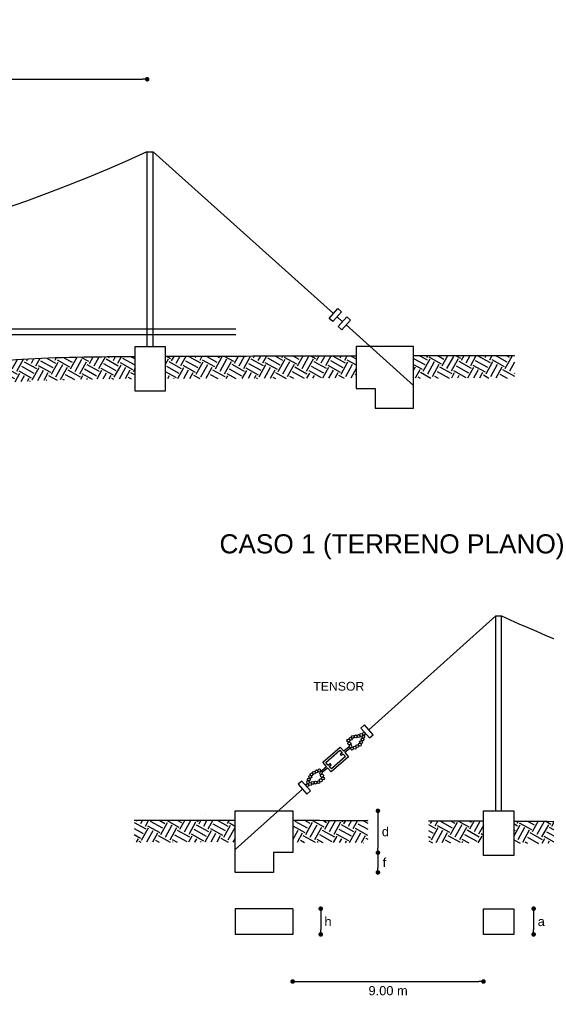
# Model space of a CAD drawing. Header units: metres. Extents: x 2644 to 4131, y 3282 to 4383.
# Tile 21 of 53: x 2944.17 to 2947.04, y 4367.8 to 4373.16. Entities that reach past the tile are written whole.
import ezdxf

# ---------------------------------------------------------------- set-up
doc = ezdxf.new("R2010")
doc.units = ezdxf.units.M
doc.styles.get("Standard").update_dxf_attribs({"font": 'arial.ttf'})
doc.dimstyles.new('gestion', dxfattribs={"dimscale": 0, "dimtxt": 0.025, "dimasz": 0.025, "dimexe": 0.02, "dimexo": 0.07, "dimgap": 0.01, "dimtad": 2, "dimtih": 1, "dimtoh": 1, "dimzin": 0, "dimdsep": 46, "dimtxsty": 'Standard', "dimblk": 'DOT', "dimcen": 0, "dimse1": 1, "dimse2": 1, "dimadec": 0, "dimazin": 0, "dimtm": 1e-09, "dimtfac": 1, "dimtix": 1, "dimtmove": 1, "dimatfit": 0, "dimldrblk": 'DOTSMALL', "dimfxl": 1, "dimtolj": 1, "dimtzin": 0, "dimarcsym": 2})
pattern_1 = [(241, (1688.31352, 2989.855026), (0.0298835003, -0.1042161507), [0.076661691, -0.076661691]), (241, (1688.33866, 2989.84109), (0.0298835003, -0.1042161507), [0.076661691, -0.076661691]), (241, (1688.363804, 2989.82715), (0.0298835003, -0.1042161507), [0.076661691, -0.076661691]), (331, (1688.36754, 2989.814124), (0.1042161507, 0.0298835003), [0.076661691, -0.076661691]), (331, (1688.3536, 2989.78898), (0.1042161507, 0.0298835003), [0.076661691, -0.076661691]), (331, (1688.339665, 2989.76384), (0.1042161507, 0.0298835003), [0.076661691, -0.076661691])]
pattern_2 = [(241, (1697.48749, 2987.32374), (0.0298835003, -0.1042161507), [0.076661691, -0.076661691]), (241, (1697.512636, 2987.3098), (0.0298835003, -0.1042161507), [0.076661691, -0.076661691]), (241, (1697.53778, 2987.29586), (0.0298835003, -0.1042161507), [0.076661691, -0.076661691]), (331, (1697.541515, 2987.282836), (0.1042161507, 0.0298835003), [0.076661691, -0.076661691]), (331, (1697.52758, 2987.25769), (0.1042161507, 0.0298835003), [0.076661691, -0.076661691]), (331, (1697.51364, 2987.23255), (0.1042161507, 0.0298835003), [0.076661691, -0.076661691])]

# ---------------------------------------------------------------- blocks, each defined once
blk = doc.blocks.new('_Dot')
at = {"color": 0, "linetype": 'ByBlock', "lineweight": -2}
blk.add_line((-0.5, 0), (-1, 0), dxfattribs=at)
at = {"color": 0, "linetype": 'ByBlock', "const_width": 0.5}
blk.add_lwpolyline([(-0.25, 0, 1), (0.25, 0, 1)], format="xyb", close=True, dxfattribs=at)
blk = doc.blocks.new('*D412')
at = {"color": 0, "lineweight": -2, "transparency": 16777216}
blk.add_line((2937.649, 4372.8394), (2944.8426, 4372.8394), dxfattribs=at)
at = {"layer": 'Defpoints', "color": 0, "transparency": 16777216}
for p in [(2944.8676, 4372.8394), (2937.624, 4371.4794), (2944.8676, 4371.4794)]:
    blk.add_point(p, dxfattribs=at)
at = {"color": 0, "lineweight": -2, "transparency": 16777216, "xscale": 0.025, "yscale": 0.025, "zscale": 0.025, "rotation": 180}
blk.add_blockref('_Dot', (2937.624, 4372.8394), dxfattribs=at)
at = {"color": 0, "lineweight": -2, "transparency": 16777216, "xscale": 0.025, "yscale": 0.025, "zscale": 0.025}
blk.add_blockref('_Dot', (2944.8676, 4372.8394), dxfattribs=at)
at = {"color": 0, "transparency": 16777216, "insert": (2941.2458, 4372.965), "char_height": 0.05, "attachment_point": 5}
blk.add_mtext('\\A1; 30.00 +- 3.00 m', dxfattribs=at)
blk = doc.blocks.new('_DotSmall')
at = {"color": 0, "linetype": 'ByBlock', "const_width": 0.5}
blk.add_lwpolyline([(-0.0625, 0, 1), (0.0625, 0, 1)], format="xyb", close=True, dxfattribs=at)
blk = doc.blocks.new('*D414')
at = {"color": 0, "lineweight": -2, "transparency": 16777216}
blk.add_line((2947.9826, 4369.8882), (2947.9826, 4368.8758), dxfattribs=at)
at = {"layer": 'Defpoints', "color": 0, "transparency": 16777216}
for p in [(2946.7979, 4369.9132), (2946.7979, 4368.8508), (2947.9826, 4368.8508)]:
    blk.add_point(p, dxfattribs=at)
at = {"color": 0, "lineweight": -2, "transparency": 16777216, "xscale": 0.025, "yscale": 0.025, "zscale": 0.025}
for p, rotation in [((2947.9826, 4369.9132), 90), ((2947.9826, 4368.8508), 270)]:
    blk.add_blockref('_Dot', p, dxfattribs=dict(at, rotation=rotation))
at = {"color": 0, "transparency": 16777216, "insert": (2948.0735, 4369.382), "char_height": 0.05, "attachment_point": 5}
blk.add_mtext('\\A1;4.40', dxfattribs=at)
blk = doc.blocks.new('*D415')
at = {"color": 0, "lineweight": -2, "transparency": 16777216}
blk.add_line((2947.9826, 4368.8258), (2947.9826, 4368.6325), dxfattribs=at)
at = {"layer": 'Defpoints', "color": 0, "transparency": 16777216}
for p in [(2946.8644, 4368.8508), (2946.8644, 4368.6075), (2947.9826, 4368.6075)]:
    blk.add_point(p, dxfattribs=at)
at = {"color": 0, "lineweight": -2, "transparency": 16777216, "xscale": 0.025, "yscale": 0.025, "zscale": 0.025}
for p, rotation in [((2947.9826, 4368.8508), 90), ((2947.9826, 4368.6075), 270)]:
    blk.add_blockref('_Dot', p, dxfattribs=dict(at, rotation=rotation))
at = {"color": 0, "transparency": 16777216, "insert": (2948.0243, 4368.7292), "char_height": 0.05, "attachment_point": 5}
blk.add_mtext('\\A1;a', dxfattribs=at)
blk = doc.blocks.new('*D589')
at = {"color": 0, "lineweight": -2, "transparency": 16777216}
blk.add_line((2946.1243, 4368.8258), (2946.1243, 4368.6476), dxfattribs=at)
at = {"layer": 'Defpoints', "color": 0, "transparency": 16777216}
for p in [(2945.66, 4368.8508), (2945.66, 4368.6226), (2946.1243, 4368.6226)]:
    blk.add_point(p, dxfattribs=at)
at = {"color": 0, "lineweight": -2, "transparency": 16777216, "xscale": 0.025, "yscale": 0.025, "zscale": 0.025}
for p, rotation in [((2946.1243, 4368.8508), 90), ((2946.1243, 4368.6226), 270)]:
    blk.add_blockref('_Dot', p, dxfattribs=dict(at, rotation=rotation))
at = {"color": 0, "transparency": 16777216, "insert": (2946.165, 4368.7367), "char_height": 0.05, "attachment_point": 5}
blk.add_mtext('\\A1;d', dxfattribs=at)
blk = doc.blocks.new('*D590')
at = {"color": 0, "lineweight": -2, "transparency": 16777216}
blk.add_line((2946.1243, 4368.5976), (2946.1243, 4368.5397), dxfattribs=at)
at = {"layer": 'Defpoints', "color": 0, "transparency": 16777216}
for p in [(2945.5556, 4368.6226), (2945.5556, 4368.5147), (2946.1243, 4368.5147)]:
    blk.add_point(p, dxfattribs=at)
at = {"color": 0, "lineweight": -2, "transparency": 16777216, "xscale": 0.025, "yscale": 0.025, "zscale": 0.025}
for p, rotation in [((2946.1243, 4368.6226), 90), ((2946.1243, 4368.5147), 270)]:
    blk.add_blockref('_Dot', p, dxfattribs=dict(at, rotation=rotation))
at = {"color": 0, "transparency": 16777216, "insert": (2946.1598, 4368.5687), "char_height": 0.05, "attachment_point": 5}
blk.add_mtext('\\A1;f', dxfattribs=at)
blk = doc.blocks.new('*D591')
at = {"color": 0, "lineweight": -2, "transparency": 16777216}
blk.add_line((2945.8128, 4368.292), (2945.8128, 4368.2017), dxfattribs=at)
at = {"layer": 'Defpoints', "color": 0, "transparency": 16777216}
for p in [(2945.66, 4368.317), (2945.66, 4368.1767), (2945.8128, 4368.1767)]:
    blk.add_point(p, dxfattribs=at)
at = {"color": 0, "lineweight": -2, "transparency": 16777216, "xscale": 0.025, "yscale": 0.025, "zscale": 0.025}
for p, rotation in [((2945.8128, 4368.317), 90), ((2945.8128, 4368.1767), 270)]:
    blk.add_blockref('_Dot', p, dxfattribs=dict(at, rotation=rotation))
at = {"color": 0, "transparency": 16777216, "insert": (2945.8526, 4368.2468), "char_height": 0.05, "attachment_point": 5}
blk.add_mtext('\\A1;h', dxfattribs=at)
blk = doc.blocks.new('*D592')
at = {"color": 0, "lineweight": -2, "transparency": 16777216}
blk.add_line((2946.9725, 4368.292), (2946.9725, 4368.2017), dxfattribs=at)
at = {"layer": 'Defpoints', "color": 0, "transparency": 16777216}
for p in [(2946.8644, 4368.317), (2946.8644, 4368.1767), (2946.9725, 4368.1767)]:
    blk.add_point(p, dxfattribs=at)
at = {"color": 0, "lineweight": -2, "transparency": 16777216, "xscale": 0.025, "yscale": 0.025, "zscale": 0.025}
for p, rotation in [((2946.9725, 4368.317), 90), ((2946.9725, 4368.1767), 270)]:
    blk.add_blockref('_Dot', p, dxfattribs=dict(at, rotation=rotation))
at = {"color": 0, "transparency": 16777216, "insert": (2947.0142, 4368.2468), "char_height": 0.05, "attachment_point": 5}
blk.add_mtext('\\A1;a', dxfattribs=at)
blk = doc.blocks.new('*D593')
at = {"color": 0, "lineweight": -2, "transparency": 16777216}
blk.add_line((2945.685, 4367.9201), (2946.6745, 4367.9201), dxfattribs=at)
at = {"layer": 'Defpoints', "color": 0, "transparency": 16777216}
for p in [(2945.66, 4368.1767), (2946.6995, 4368.1767), (2946.6995, 4367.9201)]:
    blk.add_point(p, dxfattribs=at)
at = {"color": 0, "lineweight": -2, "transparency": 16777216, "xscale": 0.025, "yscale": 0.025, "zscale": 0.025, "rotation": 180}
blk.add_blockref('_Dot', (2945.66, 4367.9201), dxfattribs=at)
at = {"color": 0, "lineweight": -2, "transparency": 16777216, "xscale": 0.025, "yscale": 0.025, "zscale": 0.025}
blk.add_blockref('_Dot', (2946.6995, 4367.9201), dxfattribs=at)
at = {"color": 0, "transparency": 16777216, "insert": (2946.1797, 4367.8696), "char_height": 0.05, "attachment_point": 5}
blk.add_mtext('\\A1;9.00 m', dxfattribs=at)

msp = doc.modelspace()

# ---------------------------------------------------------------- hatches: boundary and pattern name
at = {"transparency": 33554687}
h = msp.add_hatch(dxfattribs=at)
h.set_pattern_fill('EARTH', color=256, scale=0.012073, angle=241)
h.set_pattern_definition(pattern_1)
edge = h.paths.add_edge_path()
edge.add_spline(control_points=[(2943.827, 4371.267), (2943.8788, 4371.2776), (2944.0935, 4371.3124), (2944.4117, 4371.3231), (2944.7179, 4371.3258), (2944.8012, 4371.3264)], knot_values=[1.649805, 1.649805, 1.649805, 1.649805, 1.976795, 2.976795, 3.32699, 3.32699, 3.32699, 3.32699], degree=3, periodic=0)
edge.add_line((2944.8012, 4371.3264), (2944.8012, 4371.2056))
edge.add_spline(control_points=[(2944.8012, 4371.2056), (2944.6771, 4371.2049), (2944.5617, 4371.2037), (2944.3463, 4371.1989), (2944.2466, 4371.1951), (2944.063, 4371.1816), (2943.9795, 4371.172), (2943.8997, 4371.158), (2943.8984, 4371.1577), (2943.897, 4371.1575)], knot_values=[1.650847, 1.650847, 1.650847, 1.650847, 2.174145, 2.174145, 2.698486, 2.698486, 3.216199, 3.216199, 3.22529, 3.22529, 3.22529, 3.22529], degree=3, periodic=0)
edge.add_line((2943.897, 4371.1575), (2943.827, 4371.267))
h = msp.add_hatch(dxfattribs=at)
h.set_pattern_fill('EARTH', color=256, scale=0.012073, angle=241)
h.set_pattern_definition(pattern_1)
edge = h.paths.add_edge_path()
edge.add_spline(control_points=[(2944.9661, 4371.3271), (2945.0737, 4371.3275), (2945.3505, 4371.3281), (2945.6703, 4371.3298), (2946.0055, 4371.3304)], knot_values=[0.391055, 0.391055, 0.391055, 0.391055, 0.816754, 1.425699, 1.425699, 1.425699, 1.425699], degree=3, periodic=0)
edge.add_line((2946.0055, 4371.3304), (2946.0055, 4371.2097))
edge.add_spline(control_points=[(2946.0055, 4371.2097), (2945.8947, 4371.2095), (2945.8, 4371.2092), (2945.5497, 4371.2084), (2945.428, 4371.2079), (2945.1903, 4371.207), (2945.0751, 4371.2068), (2944.9665, 4371.2064)], knot_values=[0.391202, 0.391202, 0.391202, 0.391202, 0.592546, 0.592546, 0.995527, 0.995527, 1.425699, 1.425699, 1.425699, 1.425699], degree=3, periodic=0)
edge.add_line((2944.9661, 4371.2064), (2944.9661, 4371.3271))
h = msp.add_hatch(dxfattribs=at)
h.set_pattern_fill('EARTH', color=256, scale=0.012073, angle=241)
h.set_pattern_definition(pattern_1)
edge = h.paths.add_edge_path()
edge.add_spline(control_points=[(2946.3187, 4371.3309), (2946.475, 4371.3311), (2946.6561, 4371.3312), (2946.8683, 4371.3312)], knot_values=[0, 0, 0, 0, 0.223346, 0.223346, 0.223346, 0.223346], degree=3, periodic=0)
edge.add_line((2946.8683, 4371.3312), (2946.8683, 4371.2105))
edge.add_spline(control_points=[(2946.8683, 4371.2105), (2946.6768, 4371.2105), (2946.5107, 4371.2104), (2946.3496, 4371.2102), (2946.3341, 4371.2102), (2946.3188, 4371.2102)], knot_values=[0, 0, 0, 0, 0.201552, 0.201552, 0.223346, 0.223346, 0.223346, 0.223346], degree=3, periodic=0)
edge.add_line((2946.3187, 4371.2102), (2946.3187, 4371.3309))
h = msp.add_hatch(dxfattribs=at)
h.set_pattern_fill('EARTH', color=256, scale=0.012073, angle=241)
h.set_pattern_definition(pattern_2)
edge = h.paths.add_edge_path()
edge.add_spline(control_points=[(2945.3468, 4368.7996), (2945.1905, 4368.7998), (2945.0095, 4368.7999), (2944.7973, 4368.7999)], knot_values=[0, 0, 0, 0, 0.223346, 0.223346, 0.223346, 0.223346], degree=3, periodic=0)
edge.add_line((2944.7973, 4368.7999), (2944.7973, 4368.6792))
edge.add_spline(control_points=[(2944.7973, 4368.6792), (2944.9887, 4368.6792), (2945.1548, 4368.6791), (2945.316, 4368.6789), (2945.3314, 4368.6789), (2945.3467, 4368.6789)], knot_values=[0, 0, 0, 0, 0.201552, 0.201552, 0.223346, 0.223346, 0.223346, 0.223346], degree=3, periodic=0)
edge.add_line((2945.3468, 4368.6789), (2945.3468, 4368.7996))
h = msp.add_hatch(dxfattribs=at)
h.set_pattern_fill('EARTH', color=256, scale=0.012073, angle=241)
h.set_pattern_definition(pattern_2)
h.paths.add_polyline_path([(2946.069, 4368.676), (2946.069, 4368.798), (2946.0676, 4368.798), (2946.0632, 4368.798), (2946.0588, 4368.798), (2946.0543, 4368.7981), (2946.0498, 4368.7981), (2946.0453, 4368.7981), (2946.0408, 4368.7981), (2946.0362, 4368.7981), (2946.0316, 4368.7981), (2946.027, 4368.7982), (2946.0224, 4368.7982), (2946.0177, 4368.7982), (2946.0131, 4368.7982), (2946.0084, 4368.7982), (2946.0036, 4368.7982), (2945.9989, 4368.7983), (2945.9941, 4368.7983), (2945.9893, 4368.7983), (2945.9845, 4368.7983), (2945.9797, 4368.7983), (2945.9748, 4368.7983), (2945.9699, 4368.7983), (2945.965, 4368.7984), (2945.96, 4368.7984), (2945.955, 4368.7984), (2945.95, 4368.7984), (2945.945, 4368.7984), (2945.9399, 4368.7984), (2945.9348, 4368.7985), (2945.9297, 4368.7985), (2945.9246, 4368.7985), (2945.9194, 4368.7985), (2945.9142, 4368.7985), (2945.9089, 4368.7985), (2945.9037, 4368.7986), (2945.8984, 4368.7986), (2945.8931, 4368.7986), (2945.8877, 4368.7986), (2945.8823, 4368.7986), (2945.8769, 4368.7986), (2945.8715, 4368.7986), (2945.866, 4368.7987), (2945.8605, 4368.7987), (2945.855, 4368.7987), (2945.8494, 4368.7987), (2945.8438, 4368.7987), (2945.8382, 4368.7987), (2945.8325, 4368.7988), (2945.8268, 4368.7988), (2945.8211, 4368.7988), (2945.8153, 4368.7988), (2945.8096, 4368.7988), (2945.8037, 4368.7988), (2945.7979, 4368.7988), (2945.792, 4368.7989), (2945.7861, 4368.7989), (2945.7801, 4368.7989), (2945.7741, 4368.7989), (2945.7681, 4368.7989), (2945.762, 4368.7989), (2945.7559, 4368.7989), (2945.7498, 4368.799), (2945.7436, 4368.799), (2945.7374, 4368.799), (2945.7311, 4368.799), (2945.7249, 4368.799), (2945.7185, 4368.799), (2945.7122, 4368.799), (2945.7058, 4368.7991), (2945.6994, 4368.7991), (2945.6929, 4368.7991), (2945.6864, 4368.7991), (2945.6799, 4368.7991), (2945.6733, 4368.7991), (2945.6667, 4368.7991), (2945.66, 4368.7992), (2945.66, 4368.6784), (2945.6667, 4368.6784), (2945.6733, 4368.6784), (2945.6798, 4368.6784), (2945.6864, 4368.6784), (2945.6929, 4368.6784), (2945.6993, 4368.6783), (2945.7057, 4368.6783), (2945.7121, 4368.6783), (2945.7184, 4368.6783), (2945.7247, 4368.6783), (2945.7309, 4368.6783), (2945.7371, 4368.6783), (2945.7432, 4368.6782), (2945.7493, 4368.6782), (2945.7554, 4368.6782), (2945.7614, 4368.6782), (2945.7674, 4368.6782), (2945.7733, 4368.6781), (2945.7791, 4368.6781), (2945.7849, 4368.6781), (2945.7907, 4368.6781), (2945.7964, 4368.6781), (2945.8021, 4368.678), (2945.8077, 4368.678), (2945.8133, 4368.678), (2945.8188, 4368.678), (2945.8242, 4368.6779), (2945.8296, 4368.6779), (2945.835, 4368.6779), (2945.8403, 4368.6778), (2945.8455, 4368.6778), (2945.8507, 4368.6778), (2945.8558, 4368.6778), (2945.8609, 4368.6777), (2945.8659, 4368.6777), (2945.8709, 4368.6776), (2945.8758, 4368.6776), (2945.8806, 4368.6776), (2945.8854, 4368.6775), (2945.8901, 4368.6775), (2945.8948, 4368.6774), (2945.8994, 4368.6774), (2945.9039, 4368.6774), (2945.9084, 4368.6773), (2945.9128, 4368.6773), (2945.9172, 4368.6772), (2945.9215, 4368.6772), (2945.9257, 4368.6771), (2945.9299, 4368.677), (2945.934, 4368.677), (2945.9381, 4368.6769), (2945.9422, 4368.6769), (2945.9464, 4368.6768), (2945.9505, 4368.6768), (2945.9547, 4368.6767), (2945.9589, 4368.6767), (2945.9631, 4368.6766), (2945.9673, 4368.6766), (2945.9715, 4368.6766), (2945.9758, 4368.6765), (2945.98, 4368.6765), (2945.9843, 4368.6764), (2945.9886, 4368.6764), (2945.9929, 4368.6764), (2945.9972, 4368.6764), (2946.0016, 4368.6763), (2946.0059, 4368.6763), (2946.0103, 4368.6763), (2946.0146, 4368.6762), (2946.019, 4368.6762), (2946.0234, 4368.6762), (2946.0278, 4368.6762), (2946.0322, 4368.6762), (2946.0366, 4368.6761), (2946.041, 4368.6761), (2946.0454, 4368.6761), (2946.0498, 4368.6761), (2946.0542, 4368.6761), (2946.0587, 4368.6761), (2946.0631, 4368.6761), (2946.0676, 4368.6761)])
h.paths.add_polyline_path([(2946.3991, 4368.7968), (2946.3991, 4368.676), (2946.4021, 4368.676), (2946.4055, 4368.676), (2946.4089, 4368.676), (2946.4123, 4368.676), (2946.4157, 4368.676), (2946.419, 4368.676), (2946.4224, 4368.6759), (2946.4258, 4368.6759), (2946.4292, 4368.6759), (2946.4325, 4368.6759), (2946.4359, 4368.6759), (2946.4393, 4368.6759), (2946.4426, 4368.6759), (2946.446, 4368.6759), (2946.4493, 4368.6759), (2946.4527, 4368.6759), (2946.456, 4368.6758), (2946.4593, 4368.6758), (2946.4627, 4368.6758), (2946.466, 4368.6758), (2946.4693, 4368.6758), (2946.4726, 4368.6758), (2946.476, 4368.6758), (2946.4793, 4368.6758), (2946.4826, 4368.6758), (2946.4859, 4368.6758), (2946.4892, 4368.6757), (2946.4925, 4368.6757), (2946.4958, 4368.6757), (2946.4991, 4368.6757), (2946.5024, 4368.6757), (2946.5057, 4368.6757), (2946.5089, 4368.6757), (2946.5122, 4368.6757), (2946.5155, 4368.6757), (2946.5188, 4368.6757), (2946.522, 4368.6757), (2946.5253, 4368.6756), (2946.5285, 4368.6756), (2946.5318, 4368.6756), (2946.535, 4368.6756), (2946.5383, 4368.6756), (2946.5415, 4368.6756), (2946.5448, 4368.6756), (2946.548, 4368.6756), (2946.5512, 4368.6756), (2946.5545, 4368.6756), (2946.5577, 4368.6756), (2946.5609, 4368.6755), (2946.5641, 4368.6755), (2946.5673, 4368.6755), (2946.5706, 4368.6755), (2946.5738, 4368.6755), (2946.577, 4368.6755), (2946.5802, 4368.6755), (2946.5834, 4368.6755), (2946.5865, 4368.6755), (2946.5897, 4368.6755), (2946.5929, 4368.6755), (2946.5961, 4368.6754), (2946.5993, 4368.6754), (2946.6024, 4368.6754), (2946.6056, 4368.6754), (2946.6088, 4368.6754), (2946.6119, 4368.6754), (2946.6151, 4368.6754), (2946.6183, 4368.6754), (2946.6214, 4368.6754), (2946.6246, 4368.6754), (2946.6277, 4368.6753), (2946.6308, 4368.6753), (2946.634, 4368.6753), (2946.6371, 4368.6753), (2946.6402, 4368.6753), (2946.6434, 4368.6753), (2946.6465, 4368.6753), (2946.6496, 4368.6753), (2946.6527, 4368.6753), (2946.6558, 4368.6753), (2946.6589, 4368.6752), (2946.6621, 4368.6752), (2946.6652, 4368.6752), (2946.6682, 4368.6752), (2946.6713, 4368.6752), (2946.6744, 4368.6752), (2946.6775, 4368.6752), (2946.6806, 4368.6752), (2946.6837, 4368.6752), (2946.6868, 4368.6752), (2946.6898, 4368.6751), (2946.6929, 4368.6751), (2946.696, 4368.6751), (2946.699, 4368.6751), (2946.6995, 4368.6751), (2946.6995, 4368.7958), (2946.6964, 4368.7958), (2946.6933, 4368.7959), (2946.6903, 4368.7959), (2946.6872, 4368.7959), (2946.6841, 4368.7959), (2946.681, 4368.7959), (2946.6779, 4368.7959), (2946.6748, 4368.7959), (2946.6717, 4368.7959), (2946.6686, 4368.7959), (2946.6655, 4368.796), (2946.6624, 4368.796), (2946.6593, 4368.796), (2946.6562, 4368.796), (2946.6531, 4368.796), (2946.65, 4368.796), (2946.6469, 4368.796), (2946.6437, 4368.796), (2946.6406, 4368.796), (2946.6375, 4368.796), (2946.6343, 4368.7961), (2946.6312, 4368.7961), (2946.6281, 4368.7961), (2946.6249, 4368.7961), (2946.6218, 4368.7961), (2946.6186, 4368.7961), (2946.6155, 4368.7961), (2946.6123, 4368.7961), (2946.6091, 4368.7961), (2946.606, 4368.7961), (2946.6028, 4368.7961), (2946.5996, 4368.7962), (2946.5964, 4368.7962), (2946.5933, 4368.7962), (2946.5901, 4368.7962), (2946.5869, 4368.7962), (2946.5837, 4368.7962), (2946.5805, 4368.7962), (2946.5773, 4368.7962), (2946.5741, 4368.7962), (2946.5709, 4368.7962), (2946.5677, 4368.7963), (2946.5645, 4368.7963), (2946.5612, 4368.7963), (2946.558, 4368.7963), (2946.5548, 4368.7963), (2946.5516, 4368.7963), (2946.5483, 4368.7963), (2946.5451, 4368.7963), (2946.5419, 4368.7963), (2946.5386, 4368.7963), (2946.5354, 4368.7963), (2946.5321, 4368.7964), (2946.5289, 4368.7964), (2946.5256, 4368.7964), (2946.5223, 4368.7964), (2946.5191, 4368.7964), (2946.5158, 4368.7964), (2946.5125, 4368.7964), (2946.5093, 4368.7964), (2946.506, 4368.7964), (2946.5027, 4368.7964), (2946.4994, 4368.7964), (2946.4961, 4368.7965), (2946.4928, 4368.7965), (2946.4895, 4368.7965), (2946.4862, 4368.7965), (2946.4829, 4368.7965), (2946.4796, 4368.7965), (2946.4763, 4368.7965), (2946.473, 4368.7965), (2946.4696, 4368.7965), (2946.4663, 4368.7965), (2946.463, 4368.7966), (2946.4597, 4368.7966), (2946.4563, 4368.7966), (2946.453, 4368.7966), (2946.4496, 4368.7966), (2946.4463, 4368.7966), (2946.4429, 4368.7966), (2946.4396, 4368.7966), (2946.4362, 4368.7966), (2946.4329, 4368.7966), (2946.4295, 4368.7967), (2946.4261, 4368.7967), (2946.4228, 4368.7967), (2946.4194, 4368.7967), (2946.416, 4368.7967), (2946.4126, 4368.7967), (2946.4092, 4368.7967), (2946.4058, 4368.7967), (2946.4024, 4368.7967)])
h = msp.add_hatch(dxfattribs=at)
h.set_pattern_fill('EARTH', color=256, scale=0.012073, angle=241)
h.set_pattern_definition(pattern_2)
edge = h.paths.add_edge_path()
edge.add_spline(control_points=[(2947.8385, 4368.7357), (2947.7867, 4368.7463), (2947.5721, 4368.7811), (2947.2538, 4368.7918), (2946.9477, 4368.7946), (2946.8644, 4368.7951)], knot_values=[1.649805, 1.649805, 1.649805, 1.649805, 1.976795, 2.976795, 3.32699, 3.32699, 3.32699, 3.32699], degree=3, periodic=0)
edge.add_line((2946.8644, 4368.7951), (2946.8644, 4368.6743))
edge.add_spline(control_points=[(2946.8644, 4368.6743), (2946.9885, 4368.6736), (2947.1038, 4368.6724), (2947.3192, 4368.6676), (2947.419, 4368.6638), (2947.6026, 4368.6503), (2947.6861, 4368.6408), (2947.7658, 4368.6267), (2947.7672, 4368.6264), (2947.7685, 4368.6262)], knot_values=[1.650847, 1.650847, 1.650847, 1.650847, 2.174145, 2.174145, 2.698486, 2.698486, 3.216199, 3.216199, 3.22529, 3.22529, 3.22529, 3.22529], degree=3, periodic=0)
edge.add_line((2947.7685, 4368.6262), (2947.8385, 4368.7357))

# ---------------------------------------------------------------- linework, layer by layer
for p, q in [((2944.8676, 4371.3821), (2944.8676, 4372.4445)), ((2944.8676, 4372.4445), (2944.8996, 4372.4445)), ((2944.8996, 4371.3821), (2944.8996, 4372.4445)), ((2944.8996, 4372.4445), (2945.882, 4371.5624)), ((2945.8586, 4371.5358), (2945.9053, 4371.589)), ((2945.9053, 4371.589), (2945.9253, 4371.5715)), ((2945.8787, 4371.5183), (2945.8586, 4371.5358)), ((2945.9253, 4371.5715), (2945.8787, 4371.5183)), ((2945.9018, 4371.5446), (2945.9319, 4371.5176)), ((2945.9084, 4371.4907), (2945.955, 4371.5439)), ((2945.9751, 4371.5264), (2945.9284, 4371.4732)), ((2945.955, 4371.5439), (2945.9751, 4371.5264)), ((2937.1411, 4371.4794), (2945.3505, 4371.4794)), ((2945.9284, 4371.4732), (2945.9084, 4371.4907)), ((2945.9518, 4371.4998), (2946.3187, 4371.1703)), ((2937.1411, 4371.4474), (2945.3505, 4371.4474)), ((2946.7659, 4369.9132), (2946.0744, 4369.2923)), ((2946.7659, 4368.8508), (2946.7659, 4369.9132)), ((2946.7659, 4369.9132), (2946.7979, 4369.9132)), ((2946.7979, 4368.8508), (2946.7979, 4369.9132)), ((2946.0511, 4369.3189), (2946.031, 4369.3013)), ((2946.0977, 4369.2657), (2946.0511, 4369.3189)), ((2946.031, 4369.3013), (2946.0776, 4369.2481)), ((2946.0776, 4369.2481), (2946.0977, 4369.2657)), ((2945.929, 4369.1676), (2945.9185, 4369.1588)), ((2945.9353, 4369.1604), (2945.9249, 4369.1515)), ((2945.9669, 4369.1998), (2945.9382, 4369.1754)), ((2945.9781, 4369.1967), (2945.9445, 4369.1682)), ((2945.8528, 4369.1004), (2945.8633, 4369.1092)), ((2945.81, 4369.0641), (2945.8436, 4369.0926)), ((2945.8212, 4369.061), (2945.85, 4369.0853)), ((2945.8592, 4369.0931), (2945.8696, 4369.102)), ((2945.7105, 4369.0126), (2945.6905, 4368.9951)), ((2945.6905, 4368.9951), (2945.7371, 4368.9419)), ((2945.7571, 4368.9594), (2945.7105, 4369.0126)), ((2945.7138, 4368.9685), (2945.3468, 4368.639)), ((2945.7371, 4368.9419), (2945.7571, 4368.9594)), ((2945.66, 4368.317), (2945.3468, 4368.317)), ((2945.3468, 4368.317), (2945.3468, 4368.1767)), ((2945.66, 4368.317), (2945.66, 4368.1767)), ((2945.66, 4368.1767), (2945.3468, 4368.1767))]:
    msp.add_line(p, q)
for points in [[(2944.8012, 4371.3821), (2944.9661, 4371.3821), (2944.9661, 4371.1388), (2944.8012, 4371.1388)], [(2946.6995, 4368.8508), (2946.8644, 4368.8508), (2946.8644, 4368.6075), (2946.6995, 4368.6075)], [(2945.1871, 4368.8286), (2945.1871, 4368.8286)], [(2945.2054, 4368.8191), (2945.2054, 4368.8191)], [(2946.6995, 4368.317), (2946.8644, 4368.317), (2946.8644, 4368.1767), (2946.6995, 4368.1767)]]:
    msp.add_lwpolyline(points, close=True)
for points in [[(2946.3187, 4371.1539), (2946.3187, 4371.3821), (2946.0055, 4371.3821), (2946.0055, 4371.1539), (2946.1099, 4371.1539)], [(2946.1099, 4371.1539), (2946.1099, 4371.046), (2946.3187, 4371.046), (2946.3187, 4371.3821), (2946.1099, 4371.3821)], [(2945.8436, 4369.0926), (2945.8235, 4369.1155), (2945.918, 4369.1984), (2945.9382, 4369.1754)], [(2945.8528, 4369.1004), (2945.8405, 4369.1144), (2945.9169, 4369.1814), (2945.929, 4369.1676)], [(2945.9445, 4369.1682), (2945.9647, 4369.1452), (2945.8701, 4369.0623), (2945.85, 4369.0853)], [(2945.9353, 4369.1604), (2945.9477, 4369.1463), (2945.8712, 4369.0793), (2945.8592, 4369.0931)], [(2945.9185, 4369.1588), (2945.9249, 4369.1515)], [(2945.8696, 4369.102), (2945.8633, 4369.1092)], [(2945.5556, 4368.6226), (2945.5556, 4368.5147), (2945.3468, 4368.5147), (2945.3468, 4368.8508), (2945.5556, 4368.8508)], [(2945.3468, 4368.6226), (2945.3468, 4368.8508), (2945.66, 4368.8508), (2945.66, 4368.6226), (2945.5556, 4368.6226)]]:
    msp.add_lwpolyline(points)
for centre in [(2946.0032, 4369.2563), (2946.0032, 4369.2563), (2946.0032, 4369.2563), (2946.0189, 4369.2581), (2946.0335, 4369.2639), (2946.0482, 4369.2698), (2945.9636, 4369.2333), (2945.9636, 4369.2333), (2945.9636, 4369.2333), (2945.9636, 4369.2333), (2945.9686, 4369.2184), (2945.9686, 4369.2184), (2945.9686, 4369.2184), (2945.9754, 4369.2438), (2945.9754, 4369.2438), (2945.9754, 4369.2438), (2945.9877, 4369.2537), (2945.9877, 4369.2537), (2945.9877, 4369.2537), (2945.9877, 4369.2537), (2946.0121, 4369.2032), (2946.0121, 4369.2032), (2946.0121, 4369.2032), (2946.0121, 4369.2032), (2946.0256, 4369.2114), (2946.0256, 4369.2114), (2946.0256, 4369.2114), (2946.0256, 4369.2114), (2946.0327, 4369.2255), (2946.0404, 4369.2393), (2945.9985, 4369.195), (2945.7626, 4369.0494), (2945.7626, 4369.0494), (2945.7626, 4369.0494), (2945.7626, 4369.0494), (2945.7761, 4369.0575), (2945.7896, 4369.0657), (2945.8196, 4369.0424), (2945.8196, 4369.0424), (2945.8196, 4369.0424), (2945.74, 4368.991), (2945.7478, 4369.0215), (2945.7546, 4368.9968), (2945.7555, 4369.0352), (2945.7693, 4369.0026), (2945.7849, 4369.0044), (2945.7849, 4369.0044), (2945.7849, 4369.0044), (2945.8005, 4369.007), (2945.8005, 4369.007), (2945.8005, 4369.007), (2945.8005, 4369.007), (2945.8128, 4369.0169), (2945.8128, 4369.0169), (2945.8128, 4369.0169), (2945.8245, 4369.0275), (2945.8245, 4369.0275), (2945.8245, 4369.0275), (2945.8245, 4369.0275)]:
    msp.add_circle(centre, 0.0079)
for centre, radius, start, end in [((2941.2458, 4380.3753), 8.7186, 245.45479, 294.54521), ((2950.4198, 4377.844), 8.7186, 245.45479, 250.91192), ((2945.9743, 4369.2036), 0.0079, 311.4452, 298.6927), ((2946.0443, 4369.2545), 0.0079, 163.8414, 113.7147), ((2945.9833, 4369.1908), 0.0079, 131.4452, 118.6927), ((2945.8048, 4369.07), 0.0079, 311.4452, 298.6927), ((2945.8138, 4369.0571), 0.0079, 131.4452, 118.6927), ((2945.8138, 4369.0571), 0.0079, 131.4452, 118.6927), ((2945.8138, 4369.0571), 0.0079, 131.4452, 118.6927), ((2945.8138, 4369.0571), 0.0079, 131.4452, 118.6927), ((2945.7439, 4369.0063), 0.0079, 343.8414, 293.7147)]:
    msp.add_arc(centre, radius, start, end)
for points, knots in [([(2944.8012, 4371.3264), (2944.7179, 4371.3258), (2944.4117, 4371.3231), (2943.9658, 4371.3081), (2943.5232, 4371.1992), (2943.0036, 4370.9173), (2942.3365, 4370.6291), (2941.8022, 4370.4167), (2941.4458, 4370.3761), (2941.2458, 4370.3718)], [1.649805, 1.649805, 1.649805, 1.649805, 2, 3, 4, 5, 6, 7, 7.550048, 7.550048, 7.550048, 7.550048]), ([(2944.8012, 4371.3264), (2944.7179, 4371.3258), (2944.4117, 4371.3231), (2943.9658, 4371.3081), (2943.5698, 4371.2107), (2943.285, 4371.0678), (2943.1595, 4371.0052)], [1.649805, 1.649805, 1.649805, 1.649805, 2, 3, 4, 4.68403, 4.68403, 4.68403, 4.68403]), ([(2946.0055, 4371.3304), (2945.6703, 4371.3298), (2945.3505, 4371.3281), (2945.0737, 4371.3275), (2944.9661, 4371.3271)], [0.391055, 0.391055, 0.391055, 0.391055, 1, 1.425699, 1.425699, 1.425699, 1.425699]), ([(2946.8644, 4368.7951), (2946.9477, 4368.7946), (2947.2538, 4368.7918), (2947.5698, 4368.7812), (2947.7828, 4368.747), (2947.8328, 4368.7368)], [1.649805, 1.649805, 1.649805, 1.649805, 2, 3, 3.31508, 3.31508, 3.31508, 3.31508])]:
    msp.add_open_spline(points, degree=3, knots=knots)
for points in [[(2946.8683, 4371.3312), (2946.6561, 4371.3312), (2946.475, 4371.3311), (2946.3187, 4371.3309)], [(2944.7973, 4368.7999), (2945.0095, 4368.7999), (2945.1905, 4368.7998), (2945.3468, 4368.7996)], [(2945.66, 4368.7992), (2945.8276, 4368.7988), (2945.9584, 4368.7984), (2946.069, 4368.798)], [(2946.3991, 4368.7968), (2946.5046, 4368.7964), (2946.6045, 4368.7962), (2946.6995, 4368.7958)]]:
    msp.add_open_spline(points, degree=3)

# ---------------------------------------------------------------- texts
for s, height, p in [('CASO 1 (TERRENO PLANO)', 0.10427, (2945.2612, 4370.2541)), ('TENSOR', 0.04772, (2945.7724, 4369.5059))]:
    msp.add_text(s, height=height).set_placement(p)

# ---------------------------------------------------------------- dimensions: what is measured, and where the dimension line sits
for base, p1, p2, text, override, picture, middle in [((2944.8676, 4372.8394), (2937.624, 4371.4794), (2944.8676, 4371.4794), ' 30.00 +- 3.00 m', {"dimscale": 1, "dimtxt": 0.05, "dimgap": 0.1}, '*D412', (2941.2458, 4372.965)), ((2946.6995, 4367.9201), (2945.66, 4368.1767), (2946.6995, 4368.1767), '9.00 m', {"dimscale": 1, "dimtxt": 0.05, "dimgap": 0.025}, '*D593', (2946.1797, 4367.8696))]:
    dim = msp.add_linear_dim(base=base, p1=p1, p2=p2, text=text, dimstyle='gestion', override=override)
    dim.commit()
    dim.dimension.update_dxf_attribs({"geometry": picture, "text_midpoint": middle})
for base, p1, p2, text, picture, middle in [((2947.9826, 4368.8508), (2946.7979, 4369.9132), (2946.7979, 4368.8508), '4.40', '*D414', (2948.0735, 4369.382)), ((2946.1243, 4368.6226), (2945.66, 4368.8508), (2945.66, 4368.6226), 'd', '*D589', (2946.165, 4368.7367)), ((2947.9826, 4368.6075), (2946.8644, 4368.8508), (2946.8644, 4368.6075), 'a', '*D415', (2948.0243, 4368.7292)), ((2946.1243, 4368.5147), (2945.5556, 4368.6226), (2945.5556, 4368.5147), 'f', '*D590', (2946.1598, 4368.5687)), ((2945.8128, 4368.1767), (2945.66, 4368.317), (2945.66, 4368.1767), 'h', '*D591', (2945.8526, 4368.2468)), ((2946.9725, 4368.1767), (2946.8644, 4368.317), (2946.8644, 4368.1767), 'a', '*D592', (2947.0142, 4368.2468))]:
    dim = msp.add_linear_dim(base=base, p1=p1, p2=p2, angle=90, text=text, dimstyle='gestion', override={"dimscale": 1, "dimtxt": 0.05, "dimgap": 0.025})
    dim.commit()
    dim.dimension.update_dxf_attribs({"geometry": picture, "text_midpoint": middle})

doc.saveas('drawing.dxf')
